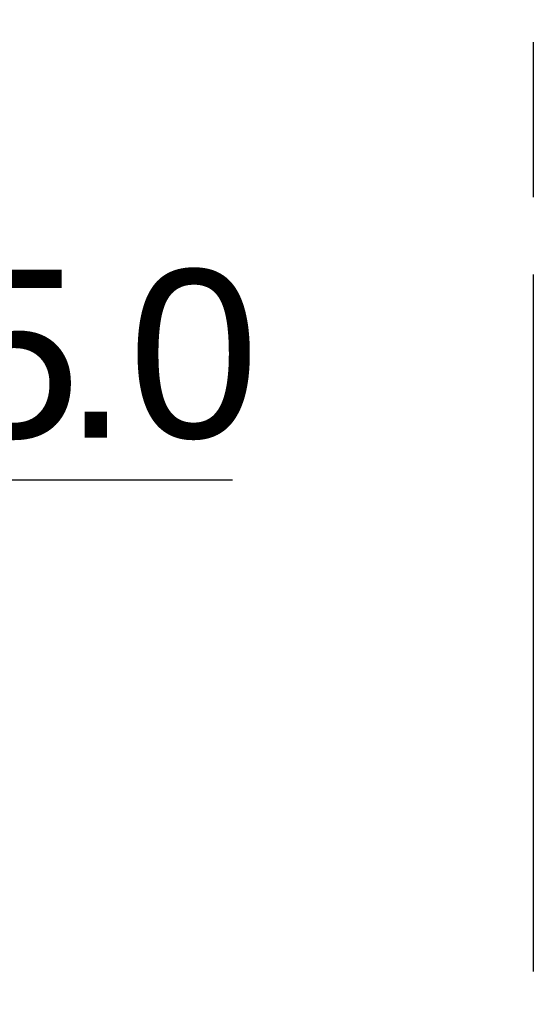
# Model space of a CAD drawing. Header units: millimetres. Extents: x 0 to 210, y 0 to 297.
# Tile 42 of 44: x 144 to 150, y 158 to 170. Entities that reach past the tile are written whole.
import ezdxf

# ---------------------------------------------------------------- set-up
doc = ezdxf.new("R2010")
doc.units = ezdxf.units.MM
doc.header["$LTSCALE"] = 19.36
doc.linetypes.add('PHANTOM', pattern=[0.8, 0.45, -0.05, 0.1, -0.05, 0.1, -0.05])
doc.layers.get('0').update_dxf_attribs({"linetype": 'CONTINUOUS'})
doc.layers.add('DEFAULT_3', color=7, linetype='PHANTOM')
doc.layers.add('Z_DIM_2D', color=7, linetype='CONTINUOUS')
doc.styles.add('TEXTSTYLE_3', font='helveticaneueltw1g-ltcn.otf')
doc.dimstyles.new('DIMSTYLE_5', dxfattribs={"dimtxt": 2.1, "dimasz": 3.5, "dimexe": 1.5, "dimexo": 0, "dimgap": 0.525, "dimtad": 1, "dimdec": 3, "dimlfac": 10, "dimdsep": 46, "dimtxsty": 'TEXTSTYLE_3', "dimblk": '_FILLED', "dimblk1": '_FILLED', "dimblk2": '_FILLED', "dimcen": 0.09, "dimclrt": 5, "dimadec": 3, "dimazin": 2, "dimtp": 0.1, "dimtm": 0.1, "dimtfac": 1, "dimtdec": 3, "dimtofl": 0, "dimtmove": 0, "dimatfit": 3, "dimldrblk": '_FILLED', "dimfxl": 0, "dimtolj": 1, "dimarcsym": 0})

# ---------------------------------------------------------------- blocks, each defined once
blk = doc.blocks.new('*D10')
at = {"layer": 'Z_DIM_2D', "color": 2, "linetype": 'Continuous', "transparency": 16777216}
for p, q in [((135.208, 166.003), (135.208, 163.126)), ((134.763, 164.626), (134.985, 164.626)), ((135.208, 164.626), (134.985, 164.626)), ((134.985, 164.626), (146.371, 164.626))]:
    blk.add_line(p, q, dxfattribs=at)
at = {"layer": 'Z_DIM_2D', "color": 5, "linetype": 'Continuous', "transparency": 16777216, "style": 'TEXTSTYLE_3'}
for s, p in [('5', (142.845, 165.151)), ('.0', (144.256, 165.151)), ('max. ', (137.078, 165.151))]:
    blk.add_text(s, height=2.1, dxfattribs=at).set_placement(p)
blk = doc.blocks.new('_FILLED')
at = {"color": 0, "linetype": 'ByBlock'}
blk.add_solid([(0, 0), (-1, 0.125), (-1, -0.125)], dxfattribs=at)
blk = doc.blocks.new('_NONE')

msp = doc.modelspace()

# ---------------------------------------------------------------- linework, layer by layer
at = {"layer": 'DEFAULT_3', "color": 91, "linetype": 'PHANTOM', "true_color": 0x80ff80}
msp.add_line((150.12864, 182.68), (150.12864, 132.68), dxfattribs=at)

# ---------------------------------------------------------------- dimensions: what is measured, and where the dimension line sits
at = {"layer": 'Z_DIM_2D', "color": 2, "linetype": 'Continuous'}
dim = msp.add_linear_dim(base=(134.76277, 164.62628), p1=(135.20777, 163.12628), p2=(134.76277, 167.94591), angle=180, text='max. <>.0', dimstyle='DIMSTYLE_5', override={"dimblk1": 'NONE', "dimblk2": 'NONE', "dimsah": 1}, dxfattribs=at)
dim.commit()
dim.dimension.update_dxf_attribs({"geometry": '*D10', "text_midpoint": (141.72475, 164.62628), "dimtype": 160})

doc.saveas('drawing.dxf')
